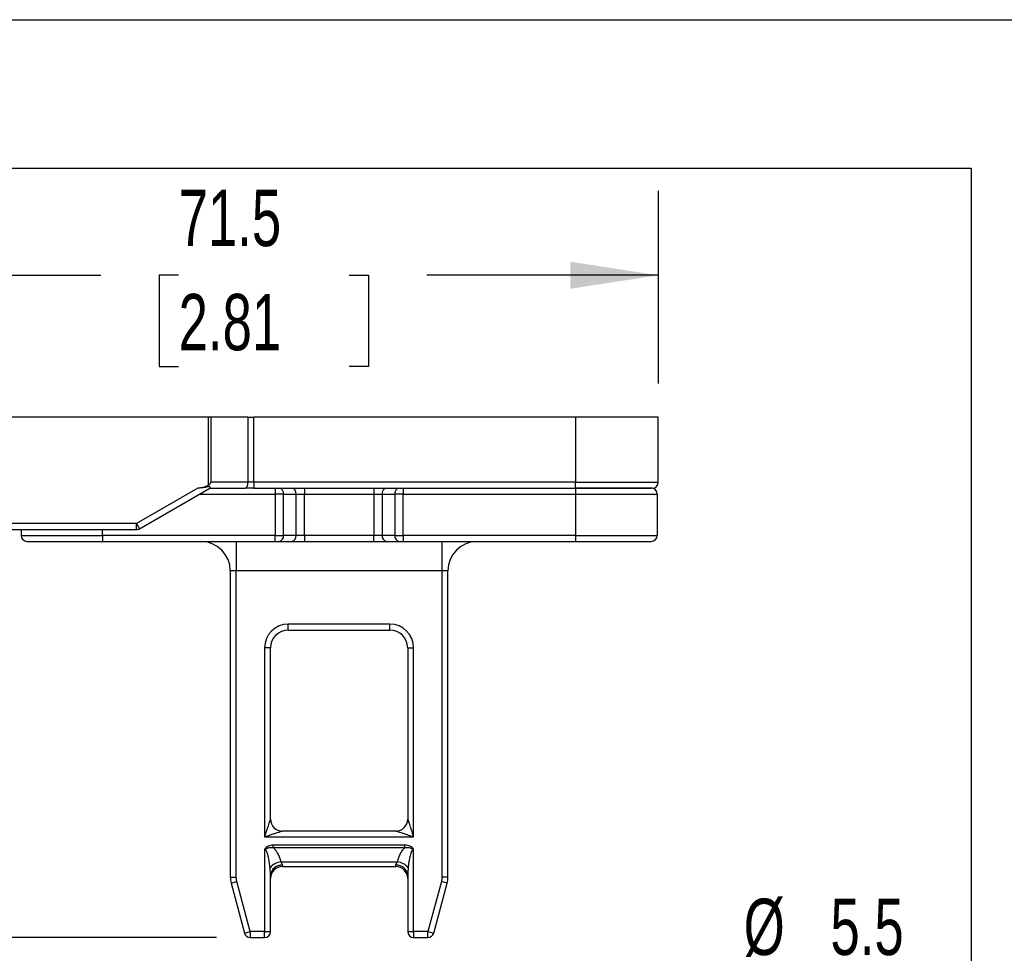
# Model space of a CAD drawing. Header units: millimetres. Extents: x 19 to 819, y 19 to 629.
# Tile 32 of 43: x 530 to 641, y 523 to 629. Entities that reach past the tile are written whole.
import ezdxf

# ---------------------------------------------------------------- set-up
doc = ezdxf.new("R2010")
doc.units = ezdxf.units.MM
doc.header["$LTSCALE"] = 3
doc.layers.add('DIMENSIONS', color=140, linetype='Continuous', lineweight=25)
doc.layers.add('TEXT', color=140, linetype='Continuous', lineweight=25)
doc.styles.add('SLDTEXTSTYLE0', font='TXT', dxfattribs={"width": 0.7})
doc.dimstyles.new('SLDDIMSTYLE10', dxfattribs={"dimtxt": 6.474023, "dimasz": 9.906, "dimexe": 0, "dimexo": 0.0625, "dimgap": 1.618506, "dimtad": 0, "dimtih": 1, "dimtoh": 1, "dimlfac": 0.75, "dimrnd": 1e-09, "dimzin": 12, "dimdsep": 46, "dimtxsty": 'SLDTEXTSTYLE0', "dimsah": 1, "dimcen": 0.09, "dimadec": 0, "dimazin": 3, "dimtfac": 1, "dimtofl": 0, "dimtmove": 0, "dimatfit": 3, "dimfxl": 0, "dimfrac": 2, "dimtolj": 1, "dimtzin": 12, "dimarcsym": 0})
doc.dimstyles.new('SLDDIMSTYLE12', dxfattribs={"dimtxt": 6.474023, "dimasz": 9.906, "dimexe": 0, "dimexo": 0.0625, "dimgap": 1.618506, "dimtad": 0, "dimtih": 1, "dimtoh": 1, "dimlfac": 0.75, "dimrnd": 1e-09, "dimzin": 4, "dimdsep": 46, "dimtxsty": 'SLDTEXTSTYLE0', "dimsah": 1, "dimcen": 0.09, "dimadec": 0, "dimazin": 1, "dimtfac": 1, "dimtofl": 0, "dimtmove": 0, "dimatfit": 3, "dimfxl": 0, "dimfrac": 2, "dimtolj": 1, "dimtzin": 12, "dimarcsym": 0})
doc.dimstyles.new('SLDDIMSTYLE13', dxfattribs={"dimtxt": 6.474023, "dimasz": 9.906, "dimexe": 0, "dimexo": 0.0625, "dimgap": 1.618506, "dimtad": 0, "dimtih": 1, "dimtoh": 1, "dimlfac": 0.75, "dimrnd": 1e-09, "dimzin": 12, "dimdsep": 46, "dimtxsty": 'SLDTEXTSTYLE0', "dimsah": 1, "dimcen": 0, "dimadec": 0, "dimazin": 3, "dimtfac": 1, "dimtofl": 0, "dimtmove": 0, "dimatfit": 3, "dimfxl": 0, "dimfrac": 2, "dimtolj": 1, "dimtzin": 12, "dimarcsym": 0})

# ---------------------------------------------------------------- blocks, each defined once
blk = doc.blocks.new('_D_29')
at = {"layer": 'DIMENSIONS'}
for p, q in [((506.8, 587.64), (506.8, 609.36)), ((602.13, 587.64), (602.13, 609.36)), ((506.8, 599.83), (539.26, 599.83)), ((548.03, 599.83), (545.85, 599.83)), ((545.85, 599.83), (545.85, 589.54)), ((567.27, 599.83), (569.44, 599.83)), ((569.44, 599.83), (569.44, 589.54)), ((602.13, 599.83), (576.04, 599.83)), ((545.85, 589.54), (548.03, 589.54)), ((569.44, 589.54), (567.27, 589.54))]:
    blk.add_line(p, q, dxfattribs=at)
for points in [[(506.8, 599.83), (516.7, 598.31), (516.7, 601.36)], [(602.13, 599.83), (592.22, 601.36), (592.22, 598.31)]]:
    blk.add_solid(points, dxfattribs=at)
at = {"layer": 'DIMENSIONS', "char_height": 6.35, "attachment_point": 1, "style": 'SLDTEXTSTYLE0'}
for s, insert in [('71.5', (548.03, 609.47)), ('2.81', (548.03, 597.73))]:
    blk.add_mtext(s, dxfattribs=dict(at, insert=insert))
blk = doc.blocks.new('_D_31')
at = {"layer": 'DIMENSIONS'}
for p, q in [((502.99, 583.83), (460.4, 583.83)), ((469.92, 583.83), (469.92, 566.35)), ((460.3, 554.62), (458.13, 554.62)), ((458.13, 554.62), (458.13, 544.33)), ((479.54, 554.62), (481.72, 554.62)), ((481.72, 554.62), (481.72, 544.33)), ((458.13, 544.33), (460.3, 544.33)), ((481.72, 544.33), (479.54, 544.33)), ((469.92, 525.16), (469.92, 542.88)), ((552.3, 525.16), (460.4, 525.16))]:
    blk.add_line(p, q, dxfattribs=at)
for points in [[(469.92, 583.83), (468.4, 573.93), (471.45, 573.93)], [(469.92, 525.16), (471.45, 535.07), (468.4, 535.07)]]:
    blk.add_solid(points, dxfattribs=at)
at = {"layer": 'DIMENSIONS', "char_height": 6.35, "attachment_point": 1, "style": 'SLDTEXTSTYLE0'}
for s, insert in [('44.0', (460.3, 564.25)), ('1.73', (460.3, 552.51))]:
    blk.add_mtext(s, dxfattribs=dict(at, insert=insert))
blk = doc.blocks.new('_D_32')
at = {"layer": 'DIMENSIONS'}
for p, q in [((613.96, 519.91), (611.79, 519.91)), ((611.79, 519.91), (611.79, 509.62)), ((633.2, 519.91), (635.37, 519.91)), ((635.37, 519.91), (635.37, 509.62)), ((593.74, 494.38), (598.07, 510.51)), ((598.07, 510.51), (604.85, 510.51)), ((611.79, 509.62), (613.96, 509.62)), ((635.37, 509.62), (633.2, 509.62))]:
    blk.add_line(p, q, dxfattribs=at)
blk.add_solid([(593.74, 494.38), (597.78, 503.56), (594.84, 504.35)], dxfattribs=at)
at = {"layer": 'DIMENSIONS', "char_height": 6.35, "attachment_point": 1, "style": 'SLDTEXTSTYLE0'}
for s, insert in [('%%c', (611.76, 529.54)), ('5.5', (621.54, 529.54)), ('0.22', (613.96, 517.81)), ('(2X)', (614.14, 506.07))]:
    blk.add_mtext(s, dxfattribs=dict(at, insert=insert))

msp = doc.modelspace()

# ---------------------------------------------------------------- linework, layer by layer
for p, q in [((551.366654, 583.831003), (518.795716, 583.831003)), ((551.366654, 583.831003), (551.366654, 576.164336)), ((551.699987, 583.831003), (551.366654, 583.831003)), ((551.699987, 576.497669), (551.699987, 583.831003)), ((555.854687, 583.831003), (551.699987, 583.831003)), ((555.854687, 583.831003), (555.854687, 576.497669)), ((555.854687, 583.831003), (556.521354, 583.831003)), ((556.521354, 576.497669), (556.521354, 583.831003)), ((592.795716, 583.831003), (556.521354, 583.831003)), ((592.795716, 583.831003), (592.795716, 576.497669)), ((602.129049, 583.831003), (592.795716, 583.831003)), ((602.129049, 576.497669), (602.129049, 583.831003)), ((555.854687, 576.497669), (551.699987, 576.497669)), ((556.521354, 576.497669), (555.854687, 576.497669)), ((556.521354, 576.497669), (556.521354, 575.831003)), ((592.795716, 576.497669), (556.521354, 576.497669)), ((592.795716, 576.497669), (602.129049, 576.497669)), ((592.795716, 575.831003), (592.795716, 576.497669)), ((550.211953, 575.831003), (543.28375, 571.831003)), ((543.617083, 571.253653), (551.55713, 575.837841)), ((551.545286, 575.831003), (555.521354, 575.831003)), ((556.521354, 575.831003), (592.795716, 575.831003)), ((558.910098, 575.831003), (558.910098, 575.164336)), ((562.214667, 575.831003), (562.214667, 575.164336)), ((570.043431, 575.831003), (570.043431, 575.164336)), ((573.348001, 575.831003), (573.348001, 575.164336)), ((592.795716, 575.831003), (592.795716, 575.164336)), ((550.390586, 575.164336), (558.910098, 575.164336)), ((559.852907, 575.164336), (558.910098, 575.164336)), ((558.910098, 575.164336), (558.910098, 570.497669)), ((559.852907, 570.497669), (559.852907, 575.164336)), ((559.852907, 575.164336), (561.271858, 575.164336)), ((561.271858, 570.497669), (561.271858, 575.164336)), ((561.271858, 575.164336), (562.214667, 575.164336)), ((562.214667, 570.497669), (562.214667, 575.164336)), ((562.214667, 575.164336), (570.043431, 575.164336)), ((570.043431, 575.164336), (570.98624, 575.164336)), ((570.043431, 575.164336), (570.043431, 570.497669)), ((570.98624, 575.164336), (572.405192, 575.164336)), ((570.98624, 575.164336), (570.98624, 570.497669)), ((573.348001, 575.164336), (572.405192, 575.164336)), ((572.405192, 575.164336), (572.405192, 570.497669)), ((573.348001, 575.164336), (592.795716, 575.164336)), ((573.348001, 570.497669), (573.348001, 575.164336)), ((592.795716, 575.164336), (601.995716, 575.164336)), ((592.795716, 575.164336), (592.795716, 570.497669)), ((601.995716, 575.164336), (601.995716, 570.497669)), ((543.28375, 571.831003), (518.795716, 571.831003)), ((520.328143, 571.164336), (543.28375, 571.164336)), ((530.262383, 571.164336), (530.262383, 570.497669)), ((539.462383, 570.497669), (539.462383, 571.164336)), ((543.28375, 571.831003), (543.617083, 571.253653)), ((543.28375, 571.164336), (543.28375, 571.831003)), ((530.262383, 570.497669), (539.462383, 570.497669)), ((539.462383, 570.497669), (539.462383, 569.831003)), ((558.910098, 570.497669), (539.462383, 570.497669)), ((539.462383, 569.831003), (558.910098, 569.831003)), ((554.529049, 569.831003), (554.529049, 566.497669)), ((558.910098, 569.831003), (558.910098, 570.497669)), ((558.910098, 570.497669), (559.852907, 570.497669)), ((559.381502, 569.831003), (560.800454, 569.831003)), ((561.271858, 570.497669), (559.852907, 570.497669)), ((562.214667, 570.497669), (561.271858, 570.497669)), ((562.214667, 570.497669), (562.214667, 569.831003)), ((570.043431, 570.497669), (562.214667, 570.497669)), ((562.214667, 569.831003), (570.043431, 569.831003)), ((570.043431, 569.831003), (570.043431, 570.497669)), ((570.98624, 570.497669), (570.043431, 570.497669)), ((572.405192, 570.497669), (570.98624, 570.497669)), ((571.457645, 569.831003), (572.876596, 569.831003)), ((572.405192, 570.497669), (573.348001, 570.497669)), ((573.348001, 570.497669), (573.348001, 569.831003)), ((592.795716, 570.497669), (573.348001, 570.497669)), ((573.348001, 569.831003), (592.795716, 569.831003)), ((577.729049, 569.831003), (577.729049, 566.497669)), ((592.795716, 570.497669), (601.995716, 570.497669)), ((592.795716, 570.497669), (592.795716, 569.831003)), ((554.529049, 566.497669), (553.862383, 566.497669)), ((553.862383, 566.497669), (553.862383, 531.984298)), ((577.729049, 566.497669), (554.529049, 566.497669)), ((554.529049, 531.984298), (554.529049, 566.497669)), ((578.395716, 566.497669), (577.729049, 566.497669)), ((577.729049, 566.497669), (577.729049, 531.984298)), ((578.395716, 531.984298), (578.395716, 566.497669)), ((571.862383, 560.497669), (560.395716, 560.497669)), ((560.395716, 559.831003), (560.395716, 560.497669)), ((560.395716, 559.831003), (571.862383, 559.831003)), ((571.862383, 559.831003), (571.862383, 560.497669)), ((557.729049, 557.831003), (557.729049, 536.497669)), ((558.395716, 557.831003), (557.729049, 557.831003)), ((558.395716, 538.497669), (558.395716, 557.831003)), ((573.862383, 557.831003), (573.862383, 538.497669)), ((573.862383, 557.831003), (574.529049, 557.831003)), ((574.529049, 536.497669), (574.529049, 557.831003)), ((557.729049, 536.497669), (574.529049, 536.497669)), ((572.529049, 537.164336), (559.729049, 537.164336)), ((573.560648, 535.573909), (558.69745, 535.573909)), ((558.69745, 535.307246), (558.69745, 535.573909)), ((558.69745, 535.307242), (573.560648, 535.307242)), ((573.560648, 535.307242), (573.560648, 535.573909)), ((557.729049, 535.073737), (557.729049, 525.831003)), ((574.529049, 525.831003), (574.529049, 535.073737)), ((559.552938, 533.697669), (572.70516, 533.697669)), ((559.729049, 533.322567), (559.729049, 533.164336)), ((559.729049, 533.164336), (572.529049, 533.164336)), ((572.529049, 533.164336), (572.529049, 533.322567)), ((553.862383, 531.984298), (554.529049, 531.984298)), ((558.395716, 525.831003), (558.395716, 532.187023)), ((573.862383, 532.187023), (573.862383, 525.831003)), ((578.395716, 531.984298), (577.729049, 531.984298)), ((553.953247, 531.294113), (554.597198, 531.466659)), ((553.953247, 531.294113), (555.463317, 525.658457)), ((556.107267, 525.831003), (554.597198, 531.466659)), ((577.660901, 531.466659), (576.150831, 525.831003)), ((576.794782, 525.658457), (578.304852, 531.294113)), ((578.304852, 531.294113), (577.660901, 531.466659)), ((555.463317, 525.658457), (556.107267, 525.831003)), ((557.729049, 525.831003), (556.107267, 525.831003)), ((556.107267, 525.831003), (556.107267, 525.164336)), ((557.729049, 525.831003), (558.395716, 525.831003)), ((557.729049, 525.164336), (557.729049, 525.831003)), ((573.862383, 525.831003), (574.529049, 525.831003)), ((576.150831, 525.831003), (574.529049, 525.831003)), ((574.529049, 525.831003), (574.529049, 525.164336)), ((576.150831, 525.831003), (576.794782, 525.658457)), ((576.150831, 525.164336), (576.150831, 525.831003)), ((556.107267, 525.164336), (557.729049, 525.164336)), ((574.529049, 525.164336), (576.150831, 525.164336))]:
    msp.add_line(p, q)
at = {"flags": 128}
msp.add_lwpolyline([(555.521354, 575.831003), (555.586384, 575.843813), (555.648915, 575.88175), (555.706544, 575.943356), (555.757056, 576.026265), (555.798511, 576.127289), (555.829314, 576.242547), (555.848283, 576.367609), (555.854687, 576.497669)], dxfattribs=at)
for centre, radius, start, end in [((601.462383, 576.497669), 0.666667, 270, 0), ((559.263651, 575.247669), 0.595119, 351.95053302, 78.57824634), ((560.682603, 575.247669), 0.595119, 351.95053302, 78.57824634), ((571.575496, 575.247669), 0.595119, 101.42175366, 188.04946698), ((572.994447, 575.247669), 0.595119, 101.42175366, 188.04946698), ((601.329049, 575.164336), 0.666667, 0, 90), ((543.28375, 571.831003), 0.666667, 270, 300), ((530.929049, 570.497669), 0.666667, 180, 270), ((550.529049, 566.497669), 3.333333, 0, 90), ((559.263651, 570.414336), 0.595119, 281.42175366, 8.04946698), ((560.682603, 570.414336), 0.595119, 281.42175366, 8.04946698), ((571.575496, 570.414336), 0.595119, 171.95053302, 258.57824634), ((572.994447, 570.414336), 0.595119, 171.95053302, 258.57824634), ((581.729049, 566.497669), 3.333333, 90, 180), ((601.329049, 570.497669), 0.666667, 270, 0), ((560.395716, 557.831003), 2, 90, 180), ((571.862383, 557.831003), 2, 0, 90), ((559.729049, 538.497669), 1.333333, 180, 270), ((572.529049, 538.497669), 1.333333, 270, 0), ((559.815012, 531.777486), 1.937985, 97.77191221, 139.69814799), ((559.63749, 532.079516), 1.246419, 85.78737286, 175.05192476), ((559.729049, 531.831003), 1.333333, 90, 180), ((572.620609, 532.079516), 1.246419, 4.94807524, 94.21262714), ((572.529049, 531.831003), 1.333333, 360, 90), ((572.443087, 531.777487), 1.937984, 40.30181776, 82.22809578), ((556.529049, 531.984298), 2.666667, 180, 195), ((575.729049, 531.984298), 2.666667, 345, 0), ((556.107267, 525.831003), 0.666667, 195, 270), ((557.729049, 525.831003), 0.666667, 270, 0), ((574.529049, 525.831003), 0.666667, 180, 270), ((576.150831, 525.831003), 0.666667, 270, 345)]:
    msp.add_arc(centre, radius, start, end)
msp.add_ellipse((551.366654, 576.497669), major_axis=(0.643951, 0.643951), ratio=0.2679491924, start_param=4.4505895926, end_param=4.9741883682)
for points, knots in [([(551.366654, 576.164336), (551.343534, 576.145664), (551.294681, 576.106208), (551.209855, 576.054151), (551.112065, 576.004262), (551.000514, 575.958463), (550.833694, 575.904281), (550.570369, 575.846158), (550.345399, 575.836645), (550.211953, 575.831003)], [0, 0, 0, 0, 0.0727937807, 0.1538181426, 0.2433911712, 0.3417480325, 0.4490661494, 0.6732010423, 1, 1, 1, 1]), ([(551.55713, 575.837841), (551.565654, 575.844245), (551.581792, 575.856369), (551.592534, 575.883905), (551.593474, 575.913439), (551.585515, 575.942881), (551.570169, 575.969716), (551.548388, 575.992013), (551.520323, 576.00848), (551.485568, 576.016846), (551.449753, 576.015135), (551.403895, 576.002445), (551.332922, 575.985551), (551.236104, 575.962392), (551.043614, 575.920697), (550.787366, 575.875711), (550.480776, 575.838776), (550.294692, 575.833395), (550.211953, 575.831003)], [0, 0, 0, 0, 0.054238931, 0.1026801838, 0.1454914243, 0.182917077, 0.2153247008, 0.2432815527, 0.2676685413, 0.2911599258, 0.3142562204, 0.3300722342, 0.3703777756, 0.4366393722, 0.4958347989, 0.6976101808, 0.8655464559, 1, 1, 1, 1]), ([(592.795716, 575.831003), (592.899915, 575.831003), (593.108122, 575.831003), (593.419872, 575.831003), (593.730629, 575.831003), (594.040403, 575.831003), (594.517888, 575.831003), (595.157386, 575.831003), (595.952338, 575.831003), (596.727746, 575.831003), (597.731215, 575.831003), (598.872846, 575.831003), (599.799392, 575.831003), (600.385618, 575.831003), (600.738496, 575.831003), (601.009752, 575.831003), (601.176335, 575.831003), (601.270581, 575.831003), (601.319917, 575.831003), (601.326003, 575.831003), (601.329049, 575.831003)], [0, 0, 0, 0, 0.0233358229, 0.0466289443, 0.0699106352, 0.0932122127, 0.1165649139, 0.1783024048, 0.2400920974, 0.3044037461, 0.368767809, 0.5000057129, 0.6312436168, 0.6955552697, 0.7599193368, 0.8216568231, 0.8834465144, 0.9222983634, 0.9611011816, 1, 1, 1, 1]), ([(601.462383, 575.831003), (601.462383, 575.831003), (600.549244, 575.831003), (597.298705, 575.831003), (595.094194, 575.831003), (592.795716, 575.831003)], [0, 0, 0, 0, 0.5, 0.5, 1, 1, 1, 1]), ([(530.929049, 569.831003), (530.929049, 569.831003), (531.82814, 569.831003), (535.02867, 569.831003), (537.199266, 569.831003), (539.462383, 569.831003)], [0, 0, 0, 0, 0.5, 0.5, 1, 1, 1, 1]), ([(592.795716, 569.831003), (595.058833, 569.831003), (597.229429, 569.831003), (600.429959, 569.831003), (601.329049, 569.831003), (601.329049, 569.831003)], [0, 0, 0, 0, 0.5, 0.5, 1, 1, 1, 1]), ([(557.729049, 536.497669), (557.763012, 536.59925), (557.824383, 536.782806), (557.906229, 537.028266), (557.996105, 537.29942), (558.093193, 537.589226), (558.198019, 537.904894), (558.282093, 538.156362), (558.340947, 538.333466), (558.374536, 538.434026), (558.39225, 538.487167), (558.39461, 538.494319), (558.395716, 538.497669)], [0, 0, 0, 0, 0.1380766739, 0.249505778, 0.3342902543, 0.5084065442, 0.648304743, 0.7758317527, 0.873079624, 0.922466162, 0.9636848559, 1, 1, 1, 1]), ([(573.862383, 538.497669), (573.862754, 538.496541), (573.863518, 538.494223), (573.869589, 538.475932), (573.879157, 538.447233), (573.892555, 538.407108), (573.921216, 538.321238), (573.975966, 538.156483), (574.06008, 537.904884), (574.164908, 537.589257), (574.274685, 537.261375), (574.39821, 536.888609), (574.480514, 536.642691), (574.529049, 536.497669)], [0, 0, 0, 0, 0.0215164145, 0.0441884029, 0.0689208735, 0.0964160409, 0.127187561, 0.2243934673, 0.3519017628, 0.4917403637, 0.6658314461, 0.8029364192, 1, 1, 1, 1]), ([(559.729049, 537.164336), (559.727921, 537.163964), (559.725603, 537.163201), (559.707312, 537.157129), (559.678613, 537.147562), (559.638488, 537.134164), (559.552618, 537.105503), (559.387863, 537.050752), (559.136263, 536.966639), (558.820637, 536.86181), (558.492755, 536.752033), (558.119989, 536.628509), (557.874071, 536.546205), (557.729049, 536.497669)], [0, 0, 0, 0, 0.0215164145, 0.0441884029, 0.0689208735, 0.0964160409, 0.127187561, 0.2243934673, 0.3519017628, 0.4917403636, 0.6658314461, 0.8029364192, 1, 1, 1, 1]), ([(574.529049, 536.497669), (574.427469, 536.531632), (574.243912, 536.593003), (573.998452, 536.674849), (573.727299, 536.764725), (573.437492, 536.861813), (573.121825, 536.966639), (572.870357, 537.050713), (572.693252, 537.109567), (572.592693, 537.143157), (572.539552, 537.16087), (572.532399, 537.163231), (572.529049, 537.164336)], [0, 0, 0, 0, 0.138076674, 0.2495057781, 0.3342902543, 0.5084065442, 0.648304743, 0.7758317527, 0.8730796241, 0.922466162, 0.9636848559, 1, 1, 1, 1]), ([(558.69745, 535.573909), (558.505327, 535.573909), (558.310488, 535.541359), (558.04695, 535.424908), (557.963163, 535.374422), (557.818897, 535.246163), (557.755738, 535.167308), (557.729049, 535.073737)], [0, 0, 0, 0, 0.5, 0.5, 0.75, 0.75, 1, 1, 1, 1]), ([(557.729049, 535.073737), (557.788739, 535.103633), (557.823038, 535.131808), (557.8984, 535.178502), (557.93583, 535.199138), (558.049973, 535.253039), (558.12888, 535.278795), (558.369032, 535.330264), (558.535199, 535.330944), (558.69745, 535.307246)], [0, 0, 0, 0, 0.125, 0.125, 0.25, 0.25, 0.5, 0.5, 1, 1, 1, 1]), ([(558.69745, 535.307242), (558.735032, 535.269594), (558.811756, 535.192733), (558.916903, 535.066256), (559.017639, 534.92907), (559.113067, 534.780436), (559.251192, 534.535575), (559.414054, 534.176715), (559.505533, 533.861183), (559.552938, 533.697669)], [0, 0, 0, 0, 0.0833820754, 0.170229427, 0.2609187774, 0.3557810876, 0.4551056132, 0.7176280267, 1, 1, 1, 1]), ([(572.70516, 533.697669), (572.728129, 533.781102), (572.773232, 533.944936), (572.856463, 534.182524), (572.94974, 534.408018), (573.064133, 534.642068), (573.202971, 534.877778), (573.36878, 535.109063), (573.4982, 535.242739), (573.560648, 535.307242)], [0, 0, 0, 0, 0.1437319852, 0.2822405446, 0.4158798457, 0.5450441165, 0.7079276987, 0.8590667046, 1, 1, 1, 1]), ([(574.529049, 535.073737), (574.502164, 535.167997), (574.439124, 535.246259), (574.294775, 535.374538), (574.210821, 535.425088), (573.947265, 535.541442), (573.751608, 535.573909), (573.560648, 535.573909)], [0, 0, 0, 0, 0.25, 0.25, 0.5, 0.5, 1, 1, 1, 1]), ([(573.560648, 535.307242), (573.721915, 535.3308), (573.888768, 535.330285), (574.128914, 535.278887), (574.20797, 535.253106), (574.322163, 535.199199), (574.359711, 535.178504), (574.435301, 535.131658), (574.46904, 535.103795), (574.529049, 535.073737)], [0, 0, 0, 0, 0.5, 0.5, 0.75, 0.75, 0.875, 0.875, 1, 1, 1, 1]), ([(558.337012, 533.031003), (558.324937, 533.158466), (558.302084, 533.399702), (558.256318, 533.739604), (558.206176, 534.037326), (558.152477, 534.292847), (558.096947, 534.505824), (558.039847, 534.680131), (557.981871, 534.819697), (557.922259, 534.92964), (557.861214, 535.008444), (557.797988, 535.062415), (557.750479, 535.070218), (557.729049, 535.073737)], [0, 0, 0, 0, 0.1746481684, 0.330537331, 0.467719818, 0.5862727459, 0.6863163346, 0.7674834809, 0.8358602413, 0.8919158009, 0.9365099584, 0.9713613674, 1, 1, 1, 1]), ([(574.529049, 535.073737), (574.516448, 535.07259), (574.49013, 535.070193), (574.451879, 535.051699), (574.414264, 535.023172), (574.377114, 534.983455), (574.340364, 534.932966), (574.304052, 534.8715), (574.268274, 534.799053), (574.233151, 534.715574), (574.198813, 534.621045), (574.149251, 534.464371), (574.089282, 534.225653), (574.024121, 533.886332), (573.964558, 533.481137), (573.936265, 533.188175), (573.921086, 533.031003)], [0, 0, 0, 0, 0.0168273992, 0.0351452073, 0.0560517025, 0.080295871, 0.1083607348, 0.1405578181, 0.1770930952, 0.2181072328, 0.2636994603, 0.3139418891, 0.4418182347, 0.5986671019, 0.7846881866, 1, 1, 1, 1]), ([(558.395716, 532.187023), (558.395219, 532.223665), (558.394186, 532.299789), (558.387332, 532.423008), (558.37772, 532.557828), (558.36555, 532.704742), (558.351643, 532.863537), (558.341992, 532.973998), (558.337012, 533.031003)], [0, 0, 0, 0, 0.1384091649, 0.2875506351, 0.4479188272, 0.6199113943, 0.8038506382, 1, 1, 1, 1]), ([(559.552938, 533.697669), (559.570032, 533.668563), (559.601052, 533.615741), (559.640701, 533.548986), (559.681581, 533.476611), (559.718911, 533.398919), (559.725836, 533.346769), (559.729049, 533.322567)], [0, 0, 0, 0, 0.2038936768, 0.370028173, 0.4985552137, 0.7672905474, 1, 1, 1, 1]), ([(572.529049, 533.322567), (572.529791, 533.33388), (572.531327, 533.357293), (572.54289, 533.397503), (572.56106, 533.443085), (572.5901, 533.502104), (572.638716, 533.584905), (572.680633, 533.656044), (572.70516, 533.697669)], [0, 0, 0, 0, 0.112022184, 0.2318477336, 0.3606065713, 0.4992102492, 0.7069693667, 1, 1, 1, 1]), ([(573.921086, 533.031003), (573.913685, 532.946885), (573.899577, 532.786545), (573.880565, 532.561697), (573.865964, 532.36265), (573.863532, 532.24337), (573.862383, 532.187023)], [0, 0, 0, 0, 0.2896526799, 0.5521142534, 0.7884224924, 1, 1, 1, 1])]:
    msp.add_open_spline(points, degree=3, knots=knots)
for points in [[(556.521354, 575.831003), (556.170292, 575.831003), (555.825383, 575.831003), (555.521354, 575.831003)], [(558.910098, 569.831003), (559.086904, 569.831003), (559.256482, 569.831003), (559.381502, 569.831003)], [(560.800454, 569.831003), (561.175516, 569.831003), (561.684249, 569.831003), (562.214667, 569.831003)], [(570.043431, 569.831003), (570.573849, 569.831003), (571.082583, 569.831003), (571.457645, 569.831003)], [(572.876596, 569.831003), (573.001617, 569.831003), (573.171195, 569.831003), (573.348001, 569.831003)], [(560.395716, 560.497669), (558.923943, 560.497669), (557.729049, 559.302776), (557.729049, 557.831003)], [(574.529049, 557.831003), (574.529049, 559.302776), (573.334156, 560.497669), (571.862383, 560.497669)], [(554.597198, 531.466659), (554.551961, 531.635484), (554.529049, 531.809518), (554.529049, 531.984298)], [(577.729049, 531.984298), (577.729049, 531.809518), (577.706137, 531.635484), (577.660901, 531.466659)]]:
    msp.add_open_spline(points, degree=3)
at = {"layer": 'DIMENSIONS'}
for p, q in [((452.073611, 611.918251), (637.414066, 611.918251)), ((637.414066, 611.918251), (637.414066, 425.018134))]:
    msp.add_line(p, q, dxfattribs=at)
at = {"layer": 'TEXT'}
msp.add_line((19.05, 628.65), (819.15, 628.65), dxfattribs=at)

# ---------------------------------------------------------------- dimensions: what is measured, and where the dimension line sits
at = {"layer": 'DIMENSIONS'}
dim = msp.add_linear_dim(base=(602.129049, 599.832215), p1=(506.795716, 583.831003), p2=(602.129049, 583.831003), dimstyle='SLDDIMSTYLE10', dxfattribs=at)
dim.commit()
dim.dimension.update_dxf_attribs({"geometry": '_D_29', "text_midpoint": (557.646853, 599.832215), "dimtype": 160})
dim = msp.add_linear_dim(base=(469.92359, 525.164336), p1=(506.795716, 583.831003), p2=(556.107267, 525.164336), angle=90, dimstyle='SLDDIMSTYLE12', dxfattribs=at)
dim.commit()
dim.dimension.update_dxf_attribs({"geometry": '_D_31', "text_midpoint": (469.92359, 554.615054), "dimtype": 160})
dim = msp.add_diameter_dim_2p(p1=(591.846713, 487.300319), p2=(593.744719, 494.383775), text='<>\\P(2X)', dimstyle='SLDDIMSTYLE13', dxfattribs=at)
dim.commit()
dim.dimension.update_dxf_attribs({"geometry": '_D_32', "text_midpoint": (623.578562, 513.853325), "dimtype": 163})

doc.saveas('drawing.dxf')
